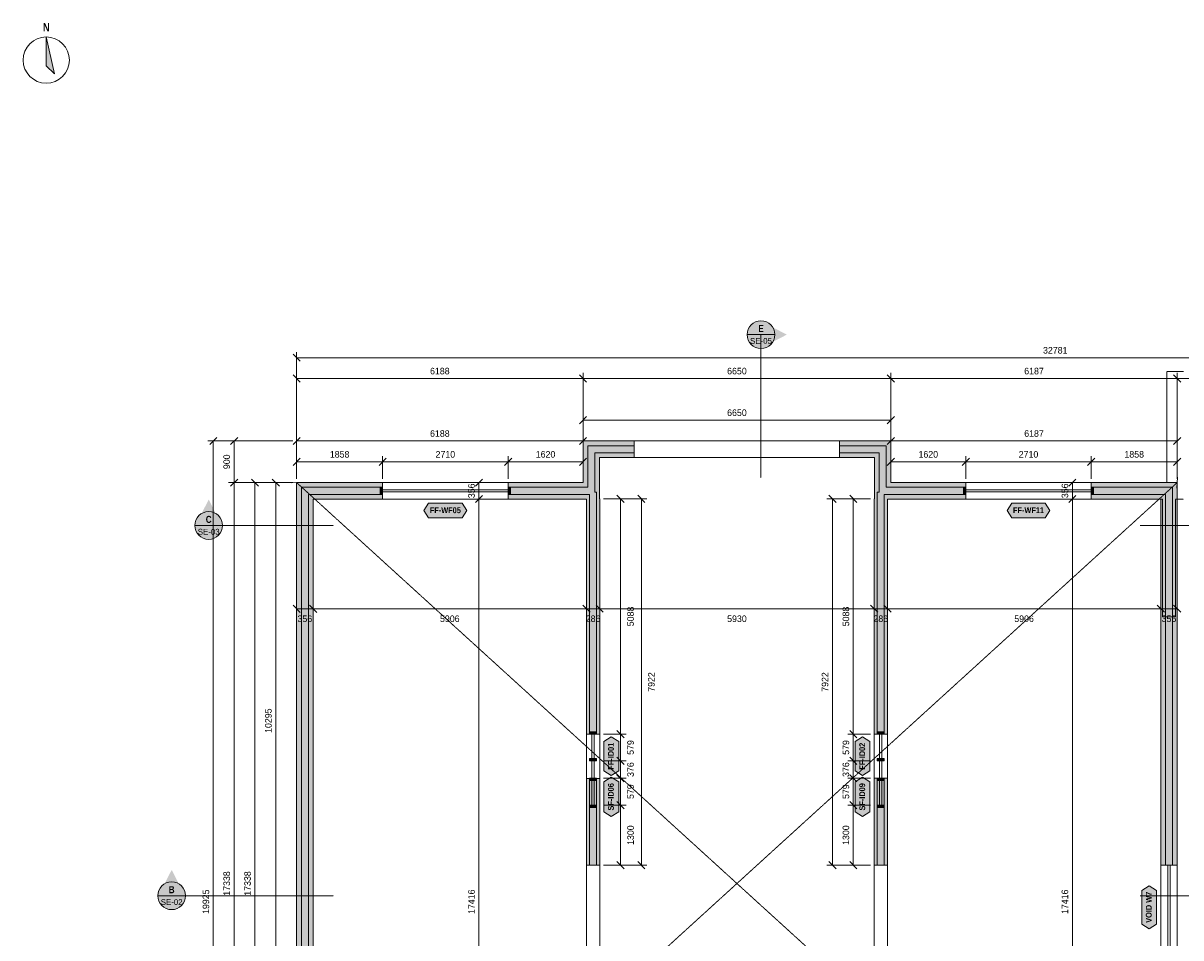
# Model space of a CAD drawing. Header units: millimetres. Extents: x -6044 to 39056, y -10454 to 29228.
# Tile 2 of 4: x -5944 to 19069, y 9147 to 28926. Entities that reach past the tile are written whole.
import ezdxf
from ezdxf.enums import TextEntityAlignment as Align

# ---------------------------------------------------------------- set-up
doc = ezdxf.new("R2010")
doc.units = ezdxf.units.MM
doc.linetypes.add('DASHED', pattern=[1.524, 1.27, -0.254])
for name, color, linetype in [('FILL-C_B2B2B5', 7, 'Continuous'), ('FILL-EPS', 7, 'Continuous'), ('FILL-INK', 7, 'Continuous'), ('FILL-RED', 7, 'Continuous'), ('FILL-TEAL_DK', 7, 'Continuous'), ('FILL-WHITE', 7, 'Continuous'), ('LINE-C_85297A', 7, 'Continuous'), ('LINE-C_85297A-DASH', 7, 'DASHED'), ('LINE-INK', 7, 'Continuous'), ('LINE-RED', 7, 'Continuous'), ('LINE-RED-DASH', 7, 'DASHED'), ('LINE-STEEL_GREY', 7, 'Continuous'), ('LINE-STEEL_GREY-DASH', 7, 'DASHED'), ('LINE-TEAL_DK', 7, 'Continuous'), ('TEXT-INK', 7, 'Continuous'), ('TEXT-RED', 7, 'Continuous'), ('TEXT-TEAL_DK', 7, 'Continuous')]:
    doc.layers.add(name, color=color, linetype=linetype)
doc.styles.add('OpenSansCondensed-Bold', font='OpenSansCondensed-Bold.ttf')

msp = doc.modelspace()

# ---------------------------------------------------------------- hatches: boundary and pattern name
at = {"layer": 'FILL-C_B2B2B5', "true_color": 0xb2b2b5}
h = msp.add_hatch(color=256, dxfattribs=at)
h.dxf.hatch_style = 1
h.paths.add_polyline_path([(7261, 19637), (6407, 19637), (6407, 18783), (6446, 18783), (6446, 13552), (6294, 13552), (6294, 18737), (4533, 18737), (4533, 18889), (6255, 18889), (6255, 19789), (7261, 19789)])
h = msp.add_hatch(color=256, dxfattribs=at)
h.dxf.hatch_style = 1
h.paths.add_polyline_path([(11696, 19789), (12702, 19789), (12702, 18889), (14422, 18889), (14422, 18737), (12662, 18737), (12662, 13553), (12510, 13553), (12510, 18783), (12549, 18783), (12549, 19637), (11696, 19637)])
h = msp.add_hatch(color=256, dxfattribs=at)
h.dxf.hatch_style = 1
h.paths.add_polyline_path([(8235, 67), (7267, 67), (7267, 1755), (5052, 1755), (5052, 967), (4601, 967), (4601, 761), (4703, 761), (4703, 609), (4601, 609), (4601, 67), (1530, 67), (1530, 609), (1428, 609), (1428, 761), (1530, 761), (1530, 967), (1080, 967), (1080, 1755), (67, 1755), (67, 18889), (1823, 18889), (1823, 18737), (219, 18737), (219, 1907), (1232, 1907), (1232, 1119), (1682, 1119), (1682, 761), (1784, 761), (1784, 609), (1682, 609), (1682, 219), (4449, 219), (4449, 609), (4347, 609), (4347, 761), (4449, 761), (4449, 1119), (4899, 1119), (4899, 1907), (7419, 1907), (7419, 219), (8235, 219)])
h = msp.add_hatch(color=256, dxfattribs=at)
h.dxf.hatch_style = 1
h.paths.add_polyline_path([(18737, 10718), (18737, 18737), (17133, 18737), (17133, 18889), (18889, 18889), (18889, 10718)])
h = msp.add_hatch(color=256, dxfattribs=at)
h.dxf.hatch_style = 1
h.paths.add_polyline_path([(6446, 12596), (6446, 10718), (6294, 10718), (6294, 12596)])
h = msp.add_hatch(color=256, dxfattribs=at)
h.dxf.hatch_style = 1
h.paths.add_polyline_path([(12662, 12597), (12662, 10718), (12510, 10718), (12510, 12597)])
at = {"layer": 'FILL-EPS', "true_color": 0xccffff}
h = msp.add_hatch(color=256, dxfattribs=at)
h.dxf.hatch_style = 1
h.paths.add_polyline_path([(6153, 19891), (7261, 19891), (7261, 19789), (6255, 19789), (6255, 18889), (4533, 18889), (4533, 18991), (6153, 18991)])
h = msp.add_hatch(color=256, dxfattribs=at)
h.dxf.hatch_style = 1
h.paths.add_polyline_path([(11696, 19891), (12803, 19891), (12803, 18991), (14422, 18991), (14422, 18889), (12702, 18889), (12702, 19789), (11696, 19789)])
h = msp.add_hatch(color=256, dxfattribs=at)
h.dxf.hatch_style = 1
h.paths.add_polyline_path([(7261, 19535), (6509, 19535), (6509, 18640), (6513, 18640), (6513, 18314), (6513, 17098), (6513, 13552), (6446, 13552), (6446, 18783), (6407, 18783), (6407, 19637), (7261, 19637)])
h = msp.add_hatch(color=256, dxfattribs=at)
h.dxf.hatch_style = 1
h.paths.add_polyline_path([(11696, 19535), (11696, 19637), (12549, 19637), (12549, 18783), (12510, 18783), (12510, 13553), (12443, 13553), (12443, 18640), (12448, 18640), (12448, 19535)])
h = msp.add_hatch(color=256, dxfattribs=at)
h.dxf.hatch_style = 1
h.paths.add_polyline_path([(1428, 865), (978, 865), (978, 1653), (-35, 1653), (-35, 18991), (1823, 18991), (1823, 18889), (67, 18889), (67, 1755), (1080, 1755), (1080, 967), (1530, 967), (1530, 761), (1428, 761)])
h = msp.add_hatch(color=256, dxfattribs=at)
h.dxf.hatch_style = 1
h.paths.add_polyline_path([(18991, 18991), (18991, 10718), (18889, 10718), (18889, 18889), (17133, 18889), (17133, 18991)])
h = msp.add_hatch(color=256, dxfattribs=at)
h.dxf.hatch_style = 1
h.paths.add_polyline_path([(1823, 18635), (321, 18635), (321, 2009), (1334, 2009), (1334, 1221), (1784, 1221), (1784, 761), (1682, 761), (1682, 1119), (1232, 1119), (1232, 1907), (219, 1907), (219, 18737), (1823, 18737)])
h = msp.add_hatch(color=256, dxfattribs=at)
h.dxf.hatch_style = 1
h.paths.add_polyline_path([(6227, 13552), (6227, 13876), (6227, 18314), (6227, 18635), (4533, 18635), (4533, 18737), (6294, 18737), (6294, 13552)])
h = msp.add_hatch(color=256, dxfattribs=at)
h.dxf.hatch_style = 1
h.paths.add_polyline_path([(14422, 18635), (12729, 18635), (12729, 13553), (12662, 13553), (12662, 18737), (14422, 18737)])
h = msp.add_hatch(color=256, dxfattribs=at)
h.dxf.hatch_style = 1
h.paths.add_polyline_path([(18635, 10718), (18635, 18635), (17133, 18635), (17133, 18737), (18737, 18737), (18737, 10718)])
h = msp.add_hatch(color=256, dxfattribs=at)
h.dxf.hatch_style = 1
h.paths.add_polyline_path([(6227, 11027), (6227, 12459), (6227, 12596), (6294, 12596), (6294, 10718), (6264, 10718), (6227, 10718), (6227, 10894)])
h = msp.add_hatch(color=256, dxfattribs=at)
h.dxf.hatch_style = 1
h.paths.add_polyline_path([(6513, 12596), (6513, 12459), (6513, 12357), (6513, 10718), (6362, 10718), (6446, 10718), (6446, 12596)])
h = msp.add_hatch(color=256, dxfattribs=at)
h.dxf.hatch_style = 1
h.paths.add_polyline_path([(12443, 12597), (12510, 12597), (12510, 10718), (12443, 10718)])
h = msp.add_hatch(color=256, dxfattribs=at)
h.dxf.hatch_style = 1
h.paths.add_polyline_path([(12729, 12597), (12729, 10718), (12662, 10718), (12662, 12597)])
at = {"layer": 'FILL-INK', "true_color": 0x14141a}
h = msp.add_hatch(color=256, dxfattribs=at)
h.dxf.hatch_style = 1
h.paths.add_polyline_path([(-5444, 28628), (-5269, 27828), (-5444, 28003)])
at = {"layer": 'FILL-RED', "true_color": 0xb81a1f}
h = msp.add_hatch(color=256, dxfattribs=at)
h.dxf.hatch_style = 1
h.paths.add_polyline_path([(10558, 22191), (9998, 22476), (9998, 21906)])
h = msp.add_hatch(color=256, dxfattribs=at)
h.dxf.hatch_style = 1
h.paths.add_polyline_path([(-1935, 18624), (-2220, 18064), (-1650, 18064)])
h = msp.add_hatch(color=256, dxfattribs=at)
h.dxf.hatch_style = 1
h.paths.add_polyline_path([(-2735, 10617), (-3020, 10057), (-2450, 10057)])
at = {"layer": 'FILL-TEAL_DK', "true_color": 0x006b5c}
h = msp.add_hatch(color=256, dxfattribs=at)
h.dxf.hatch_style = 1
h.paths.add_polyline_path([(1823, 18889), (1823, 18737), (1773, 18737), (1773, 18889)])
h = msp.add_hatch(color=256, dxfattribs=at)
h.dxf.hatch_style = 1
h.paths.add_polyline_path([(4533, 18889), (4583, 18889), (4583, 18889), (4583, 18889), (4583, 18737), (4583, 18737), (4583, 18737), (4533, 18737), (4533, 18737), (4533, 18737), (4533, 18889), (4533, 18889)])
h = msp.add_hatch(color=256, dxfattribs=at)
h.dxf.hatch_style = 1
h.paths.add_polyline_path([(14423, 18889), (14423, 18737), (14373, 18737), (14373, 18889)])
h = msp.add_hatch(color=256, dxfattribs=at)
h.dxf.hatch_style = 1
h.paths.add_polyline_path([(17133, 18889), (17183, 18889), (17183, 18737), (17133, 18737)])
h = msp.add_hatch(color=256, dxfattribs=at)
h.dxf.hatch_style = 1
h.paths.add_polyline_path([(6294, 13602), (6446, 13602), (6446, 13552), (6294, 13552)])
h = msp.add_hatch(color=256, dxfattribs=at)
h.dxf.hatch_style = 1
h.paths.add_polyline_path([(12510, 13602), (12662, 13602), (12662, 13552), (12510, 13552)])
h = msp.add_hatch(color=256, dxfattribs=at)
h.dxf.hatch_style = 1
h.paths.add_polyline_path([(6294, 13023), (6446, 13023), (6446, 12973), (6294, 12973)])
h = msp.add_hatch(color=256, dxfattribs=at)
h.dxf.hatch_style = 1
h.paths.add_polyline_path([(12510, 13023), (12662, 13023), (12662, 12973), (12510, 12973)])
h = msp.add_hatch(color=256, dxfattribs=at)
h.dxf.hatch_style = 1
h.paths.add_polyline_path([(6294, 12597), (6446, 12597), (6446, 12547), (6294, 12547)])
h = msp.add_hatch(color=256, dxfattribs=at)
h.dxf.hatch_style = 1
h.paths.add_polyline_path([(12510, 12597), (12662, 12597), (12662, 12547), (12510, 12547)])
h = msp.add_hatch(color=256, dxfattribs=at)
h.dxf.hatch_style = 1
h.paths.add_polyline_path([(6294, 12018), (6446, 12018), (6446, 11968), (6294, 11968)])
h = msp.add_hatch(color=256, dxfattribs=at)
h.dxf.hatch_style = 1
h.paths.add_polyline_path([(12510, 12018), (12662, 12018), (12662, 11968), (12510, 11968)])
at = {"layer": 'FILL-WHITE', "true_color": 0xffffff}
h = msp.add_hatch(color=256, dxfattribs=at)
h.dxf.hatch_style = 1
h.paths.add_polyline_path([(10298, 22191), (10288, 22268), (10258, 22341), (10210, 22403), (10148, 22450), (10076, 22480), (9998, 22491), (9920, 22480), (9848, 22450), (9786, 22403), (9738, 22341), (9708, 22268), (9698, 22191), (9708, 22113), (9738, 22041), (9786, 21978), (9848, 21931), (9920, 21901), (9998, 21891), (10076, 21901), (10148, 21931), (10210, 21978), (10258, 22041), (10288, 22113)])
h = msp.add_hatch(color=256, dxfattribs=at)
h.dxf.hatch_style = 1
h.paths.add_polyline_path([(2715, 18385), (2815, 18546), (3541, 18546), (3641, 18385), (3541, 18226), (2815, 18226)])
h = msp.add_hatch(color=256, dxfattribs=at)
h.dxf.hatch_style = 1
h.paths.add_polyline_path([(15315, 18385), (15415, 18546), (16141, 18546), (16241, 18385), (16141, 18226), (15415, 18226)])
h = msp.add_hatch(color=256, dxfattribs=at)
h.dxf.hatch_style = 1
h.paths.add_polyline_path([(-1635, 18064), (-1645, 18142), (-1675, 18214), (-1722, 18276), (-1785, 18324), (-1857, 18354), (-1935, 18364), (-2012, 18354), (-2085, 18324), (-2147, 18276), (-2194, 18214), (-2224, 18142), (-2235, 18064), (-2224, 17986), (-2194, 17914), (-2147, 17852), (-2085, 17804), (-2012, 17774), (-1935, 17764), (-1857, 17774), (-1785, 17804), (-1722, 17852), (-1675, 17914), (-1645, 17986)])
h = msp.add_hatch(color=256, dxfattribs=at)
h.dxf.hatch_style = 1
h.paths.add_polyline_path([(6763, 12657), (6603, 12757), (6603, 13392), (6763, 13492), (6923, 13392), (6923, 12757)])
h = msp.add_hatch(color=256, dxfattribs=at)
h.dxf.hatch_style = 1
h.paths.add_polyline_path([(12193, 12657), (12033, 12757), (12033, 13392), (12193, 13492), (12353, 13392), (12353, 12757)])
h = msp.add_hatch(color=256, dxfattribs=at)
h.dxf.hatch_style = 1
h.paths.add_polyline_path([(6763, 11773), (6603, 11873), (6603, 12518), (6763, 12618), (6923, 12518), (6923, 11873)])
h = msp.add_hatch(color=256, dxfattribs=at)
h.dxf.hatch_style = 1
h.paths.add_polyline_path([(12193, 11773), (12033, 11873), (12033, 12518), (12193, 12618), (12353, 12518), (12353, 11873)])
h = msp.add_hatch(color=256, dxfattribs=at)
h.dxf.hatch_style = 1
h.paths.add_polyline_path([(-2435, 10057), (-2445, 10135), (-2475, 10207), (-2522, 10269), (-2585, 10317), (-2657, 10347), (-2735, 10357), (-2812, 10347), (-2885, 10317), (-2947, 10269), (-2994, 10207), (-3024, 10135), (-3035, 10057), (-3024, 9979), (-2994, 9907), (-2947, 9845), (-2885, 9797), (-2812, 9767), (-2735, 9757), (-2657, 9767), (-2585, 9797), (-2522, 9845), (-2475, 9907), (-2445, 9979)])
h = msp.add_hatch(color=256, dxfattribs=at)
h.dxf.hatch_style = 1
h.paths.add_polyline_path([(18385, 9345), (18225, 9445), (18225, 10171), (18385, 10271), (18545, 10171), (18545, 9445)])

# ---------------------------------------------------------------- linework, layer by layer
at = {"layer": 'LINE-C_85297A', "lineweight": 5}
for p, q in [((18985, 18871), (18996, 19110)), ((-154, 18985), (85, 18996))]:
    msp.add_line(p, q, dxfattribs=at)
at = {"layer": 'LINE-C_85297A-DASH', "lineweight": 5}
for p, q in [((-35, 1653), (18991, 18991)), ((-35, 18991), (18991, 1653))]:
    msp.add_line(p, q, dxfattribs=at)
at = {"layer": 'LINE-INK', "lineweight": 5}
for p, q in [((43, 21613), (-112, 21768)), ((-35, 19971), (-35, 21811)), ((32747, 21691), (-35, 21691)), ((43, 21163), (-112, 21318)), ((-35, 19971), (-35, 21361)), ((6231, 21163), (6075, 21318)), ((6153, 19971), (6153, 21361)), ((12881, 21163), (12725, 21318)), ((12803, 19971), (12803, 21361)), ((19068, 21163), (18913, 21318)), ((18991, 19971), (18991, 21361)), ((32806, 21241), (-35, 21241)), ((6075, 20263), (6231, 20418)), ((6153, 19971), (6153, 20461)), ((6153, 20341), (12803, 20341)), ((12725, 20263), (12881, 20418)), ((12803, 19971), (12803, 20461)), ((-115, 19891), (-1955, 19891)), ((-1757, 19968), (-1912, 19813)), ((-1835, 19891), (-1835, -35)), ((-115, 19891), (-1505, 19891)), ((-1307, 19968), (-1462, 19813)), ((-1385, 19891), (-1385, -35)), ((-112, 19813), (43, 19968)), ((-35, 19071), (-35, 20011)), ((-35, 19891), (6153, 19891)), ((6075, 19813), (6231, 19968)), ((6153, 19071), (6153, 20011)), ((12725, 19813), (12881, 19968)), ((12803, 19071), (12803, 20011)), ((12803, 19891), (18991, 19891)), ((18913, 19813), (19068, 19968)), ((18991, 19071), (18991, 20011)), ((-112, 19363), (43, 19518)), ((-35, 19071), (-35, 19561)), ((1745, 19363), (1901, 19518)), ((1823, 19071), (1823, 19561)), ((4455, 19363), (4611, 19518)), ((4533, 19071), (4533, 19561)), ((6075, 19363), (6231, 19518)), ((6153, 19071), (6153, 19561)), ((12725, 19363), (12881, 19518)), ((12803, 19071), (12803, 19561)), ((14345, 19363), (14501, 19518)), ((14423, 19071), (14423, 19561)), ((17055, 19363), (17211, 19518)), ((17133, 19071), (17133, 19561)), ((18913, 19363), (19068, 19518)), ((18991, 19071), (18991, 19561)), ((-35, 19441), (6153, 19441)), ((12803, 19441), (18991, 19441)), ((-1307, 19068), (-1462, 18913)), ((-857, 18913), (-1012, 19068)), ((-407, 18913), (-562, 19068)), ((3982, 19068), (3826, 18913)), ((16803, 19068), (16647, 18913)), ((-115, 18991), (-1505, 18991)), ((-115, 18991), (-1055, 18991)), ((-935, 1653), (-935, 18991)), ((-115, 18991), (-605, 18991)), ((-485, 1653), (-485, 18991)), ((4533, 18991), (1823, 18991)), ((4533, 18838), (1823, 18838)), ((4533, 18788), (1823, 18788)), ((3904, 18991), (3784, 18991)), ((3904, 18991), (3904, -35)), ((17133, 18991), (14423, 18991)), ((17133, 18838), (14423, 18838)), ((17133, 18788), (14423, 18788)), ((16725, 18991), (16605, 18991)), ((16725, 18991), (16725, -35)), ((4533, 18635), (1823, 18635)), ((3904, 18635), (3784, 18635)), ((3982, 18713), (3826, 18557)), ((6593, 18640), (7083, 18640)), ((6593, 18640), (7533, 18640)), ((6885, 18718), (7040, 18562)), ((6963, 18640), (6963, 10718)), ((7335, 18718), (7490, 18562)), ((7413, 18640), (7413, 10718)), ((12363, 18640), (11423, 18640)), ((11621, 18562), (11465, 18718)), ((11543, 10718), (11543, 18640)), ((12363, 18640), (11873, 18640)), ((12071, 18562), (11915, 18718)), ((11993, 10718), (11993, 18640)), ((17133, 18635), (14423, 18635)), ((16725, 18635), (16605, 18635)), ((16803, 18713), (16647, 18557)), ((-112, 16341), (43, 16185)), ((-35, 16263), (18991, 16264)), ((-35, 16263), (-35, 16143)), ((243, 16341), (399, 16185)), ((321, 16263), (321, 16143)), ((6149, 16341), (6305, 16186)), ((6227, 16263), (6227, 16143)), ((6435, 16341), (6591, 16186)), ((6513, 16263), (6513, 16143)), ((12365, 16341), (12521, 16186)), ((12443, 16264), (12443, 16144)), ((12651, 16341), (12807, 16186)), ((12729, 16264), (12729, 16144)), ((18557, 16342), (18713, 16186)), ((18635, 16264), (18635, 16144)), ((18913, 16342), (19068, 16186)), ((18991, 16264), (18991, 16144)), ((6227, 13552), (6227, 12597)), ((6345, 13552), (6345, 12597)), ((6395, 13552), (6395, 12597)), ((6513, 13552), (6513, 12597)), ((6593, 13552), (7083, 13552)), ((6885, 13630), (7041, 13474)), ((12363, 13552), (11873, 13552)), ((12071, 13474), (11915, 13630)), ((12443, 12597), (12443, 13552)), ((12561, 12597), (12561, 13552)), ((12611, 12597), (12611, 13552)), ((12729, 12597), (12729, 13552)), ((6885, 13051), (7041, 12895)), ((12071, 12895), (11915, 13051)), ((6227, 12973), (6227, 12018)), ((6345, 12973), (6345, 12018)), ((6395, 12973), (6395, 12018)), ((6513, 12973), (6513, 12018)), ((6593, 12973), (7083, 12973)), ((12363, 12973), (11873, 12973)), ((12443, 12018), (12443, 12973)), ((12561, 12018), (12561, 12973)), ((12611, 12018), (12611, 12973)), ((12729, 12018), (12729, 12973)), ((6593, 12597), (7083, 12597)), ((6885, 12675), (7041, 12519)), ((12363, 12597), (11873, 12597)), ((12071, 12519), (11915, 12675)), ((6593, 12018), (7083, 12018)), ((6885, 12096), (7041, 11940)), ((12363, 12018), (11873, 12018)), ((12071, 11940), (11915, 12096)), ((6885, 10796), (7041, 10640)), ((7335, 10796), (7491, 10640)), ((11621, 10640), (11465, 10796)), ((12071, 10640), (11915, 10796)), ((6593, 10718), (7083, 10718)), ((6593, 10718), (7533, 10718)), ((12363, 10718), (11423, 10718)), ((12363, 10718), (11873, 10718)), ((18635, 8898), (18635, 10718)), ((18788, 8898), (18788, 10718)), ((18838, 8898), (18838, 10718)), ((18991, 8898), (18991, 10718))]:
    msp.add_line(p, q, dxfattribs=at)
for points in [[(-5444, 28628), (-5269, 27828), (-5444, 28003)], [(6153, 18991), (6153, 19891), (7261, 19891), (7261, 19535), (6509, 19535), (6509, 18640), (6513, 18640), (6513, 18314), (6513, 17098), (6513, 13552), (6227, 13552), (6227, 13876), (6227, 18314), (6227, 18635), (4533, 18635), (4533, 18991)], [(12448, 19535), (11696, 19535), (11696, 19891), (12803, 19891), (12803, 18991), (14422, 18991), (14422, 18635), (12729, 18635), (12729, 13553), (12443, 13553), (12443, 18640), (12448, 18640)], [(17133, 18991), (18991, 18991), (18991, 10718), (18635, 10718), (18635, 18635), (17133, 18635)], [(6227, 10894), (6227, 11027), (6227, 12459), (6227, 12596), (6513, 12596), (6513, 12459), (6513, 12357), (6513, 10718), (6264, 10718), (6227, 10718)], [(12443, 10718), (12443, 12597), (12729, 12597), (12729, 10718)]]:
    msp.add_lwpolyline(points, close=True, dxfattribs=at)
msp.add_lwpolyline([(-35, 1653), (-35, 18991), (1823, 18991), (1823, 18635), (321, 18635), (321, 2009)], dxfattribs=at)
msp.add_circle((-5444, 28128), 500, dxfattribs=at)
at = {"layer": 'LINE-RED', "lineweight": 5}
for p, q in [((9698, 22191), (10298, 22191)), ((-2235, 18064), (-1635, 18064)), ((-3035, 10057), (-2435, 10057))]:
    msp.add_line(p, q, dxfattribs=at)
for centre in [(9998, 22191), (-1935, 18064), (-2735, 10057)]:
    msp.add_circle(centre, 300, dxfattribs=at)
at = {"layer": 'LINE-RED-DASH', "lineweight": 5}
for p, q in [((9998, 22191), (9998, 19091)), ((-1935, 18064), (765, 18064)), ((20891, 18064), (18191, 18064)), ((-2735, 10057), (765, 10057)), ((21791, 10057), (18191, 10057))]:
    msp.add_line(p, q, dxfattribs=at)
at = {"layer": 'LINE-STEEL_GREY', "lineweight": 5}
for points in [[(7261, 19637), (6407, 19637), (6407, 18783), (6446, 18783), (6446, 13552), (6294, 13552), (6294, 18737), (4533, 18737), (4533, 18889), (6255, 18889), (6255, 19789), (7261, 19789)], [(11696, 19789), (12702, 19789), (12702, 18889), (14422, 18889), (14422, 18737), (12662, 18737), (12662, 13553), (12510, 13553), (12510, 18783), (12549, 18783), (12549, 19637), (11696, 19637)], [(18737, 10718), (18737, 18737), (17133, 18737), (17133, 18889), (18889, 18889), (18889, 10718)], [(6446, 12596), (6446, 10718), (6294, 10718), (6294, 12596)], [(12662, 12597), (12662, 10718), (12510, 10718), (12510, 12597)]]:
    msp.add_lwpolyline(points, close=True, dxfattribs=at)
msp.add_lwpolyline([(67, 1755), (67, 18889), (1823, 18889), (1823, 18737), (219, 18737), (219, 1907)], dxfattribs=at)
at = {"layer": 'LINE-STEEL_GREY-DASH', "lineweight": 5}
for points in [[(-35, 1653), (-35, 18991), (6153, 18991), (6153, 19891), (12803, 19891), (12803, 18991), (18770, 18991), (18770, 21391), (19126, 21391)], [(12443, 3588), (12443, 18640), (12447, 18640), (12447, 19535), (6509, 19535), (6509, 18640), (6513, 18640), (6513, 18321), (6513, 17412), (6513, 15005), (6513, 14163), (6513, 13837), (6513, 13486), (6513, 11825), (6513, 11825), (6513, 11825), (6513, 10005), (6513, 10004), (6513, 9752), (6513, 8130)], [(6227, 8744), (6227, 9639), (6227, 11858), (6227, 12093), (6227, 12093), (6227, 12769), (6227, 13539), (6227, 13539), (6227, 18535), (6227, 18635), (321, 18635), (321, 2009)], [(19126, 18635), (18956, 18635), (18956, 16088), (18670, 16088), (18670, 18635), (12729, 18635), (12729, 3588)]]:
    msp.add_lwpolyline(points, dxfattribs=at)
at = {"layer": 'LINE-TEAL_DK', "lineweight": 5}
for points in [[(1823, 18889), (1823, 18737), (1773, 18737), (1773, 18889)], [(4533, 18889), (4583, 18889), (4583, 18889), (4583, 18889), (4583, 18737), (4583, 18737), (4583, 18737), (4533, 18737), (4533, 18737), (4533, 18737), (4533, 18889), (4533, 18889)], [(14423, 18889), (14423, 18737), (14373, 18737), (14373, 18889)], [(17133, 18889), (17183, 18889), (17183, 18737), (17133, 18737)], [(2715, 18385), (2815, 18546), (3541, 18546), (3641, 18385), (3541, 18226), (2815, 18226)], [(15315, 18385), (15415, 18546), (16141, 18546), (16241, 18385), (16141, 18226), (15415, 18226)], [(6294, 13602), (6446, 13602), (6446, 13552), (6294, 13552)], [(12510, 13602), (12662, 13602), (12662, 13552), (12510, 13552)], [(6763, 12657), (6603, 12757), (6603, 13392), (6763, 13492), (6923, 13392), (6923, 12757)], [(12193, 12657), (12033, 12757), (12033, 13392), (12193, 13492), (12353, 13392), (12353, 12757)], [(6294, 13023), (6446, 13023), (6446, 12973), (6294, 12973)], [(12510, 13023), (12662, 13023), (12662, 12973), (12510, 12973)], [(6294, 12597), (6446, 12597), (6446, 12547), (6294, 12547)], [(6763, 11773), (6603, 11873), (6603, 12518), (6763, 12618), (6923, 12518), (6923, 11873)], [(12193, 11773), (12033, 11873), (12033, 12518), (12193, 12618), (12353, 12518), (12353, 11873)], [(12510, 12597), (12662, 12597), (12662, 12547), (12510, 12547)], [(6294, 12018), (6446, 12018), (6446, 11968), (6294, 11968)], [(12510, 12018), (12662, 12018), (12662, 11968), (12510, 11968)], [(18385, 9345), (18225, 9445), (18225, 10171), (18385, 10271), (18545, 10171), (18545, 9445)]]:
    msp.add_lwpolyline(points, close=True, dxfattribs=at)

# ---------------------------------------------------------------- texts
at = {"layer": 'TEXT-INK', "style": 'OpenSansCondensed-Bold'}
msp.add_text('N', height=178, dxfattribs=at).set_placement((-5444, 28748), align=Align.CENTER)
at = {"layer": 'TEXT-INK'}
for s, p in [('32781', (16356, 21781)), ('6188', (3059, 21331)), ('6650', (9478, 21331)), ('6187', (15897, 21331)), ('6650', (9478, 20431)), ('6188', (3059, 19981)), ('6187', (15897, 19981)), ('1858', (894, 19531)), ('2710', (3178, 19531)), ('1620', (5343, 19531)), ('1620', (13613, 19531)), ('2710', (15778, 19531)), ('1858', (18062, 19531))]:
    msp.add_text(s, height=142.2, dxfattribs=at).set_placement(p, align=Align.CENTER)
for s, rotation, p in [('900', 90, (-1475, 19441)), ('356', 90, (3814, 18813)), ('356', 90, (16635, 18813)), ('5088', 90.0029, (7250, 16096)), ('5088', 90, (11903, 16096)), ('356', 0.0029, (143, 15975)), ('5906', 0.0029, (3274, 15976)), ('286', 0.0029, (6370, 15976)), ('5930', 0.0029, (9478, 15976)), ('286', 0.0029, (12586, 15976)), ('5906', 0.0029, (15682, 15976)), ('356', 0.0029, (18813, 15976)), ('7922', 90.0029, (7700, 14679)), ('7922', 90, (11453, 14679)), ('10295', 90, (-575, 13843)), ('579', 90.0029, (7250, 13263)), ('579', 90, (11903, 13263)), ('376', 90.0029, (7250, 12785)), ('376', 90, (11903, 12785)), ('579', 90.0029, (7250, 12308)), ('579', 90, (11903, 12308)), ('1300', 90.0029, (7251, 11368)), ('1300', 90, (11903, 11368)), ('17338', 90, (-1475, 10322)), ('17338', 90, (-1025, 10322)), ('19925', 90, (-1925, 9928)), ('17416', 90, (3814, 9927)), ('17416', 90, (16635, 9927))]:
    msp.add_text(s, height=142.2, rotation=rotation, dxfattribs=at).set_placement(p, align=Align.CENTER)
at = {"layer": 'TEXT-RED', "style": 'OpenSansCondensed-Bold'}
for s, p in [('E', (9998, 22246)), ('C', (-1935, 18119)), ('B', (-2735, 10112))]:
    msp.add_text(s, height=152, dxfattribs=at).set_placement(p, align=Align.CENTER)
at = {"layer": 'TEXT-RED'}
for s, p in [('SE-05', (9998, 21991)), ('SE-03', (-1935, 17864)), ('SE-02', (-2735, 9857))]:
    msp.add_text(s, height=127, dxfattribs=at).set_placement(p, align=Align.CENTER)
at = {"layer": 'TEXT-TEAL_DK', "style": 'OpenSansCondensed-Bold'}
for s, p in [('FF-WF05', (3178, 18330)), ('FF-WF11', (15778, 18330))]:
    msp.add_text(s, height=127, dxfattribs=at).set_placement(p, align=Align.CENTER)
for s, p in [('FF-ID01', (6818, 13074)), ('FF-ID02', (12248, 13074)), ('SF-ID06', (6818, 12196)), ('SF-ID09', (12248, 12196)), ('VOID W7', (18440, 9808))]:
    msp.add_text(s, height=127, rotation=90, dxfattribs=at).set_placement(p, align=Align.CENTER)

doc.saveas('drawing.dxf')
